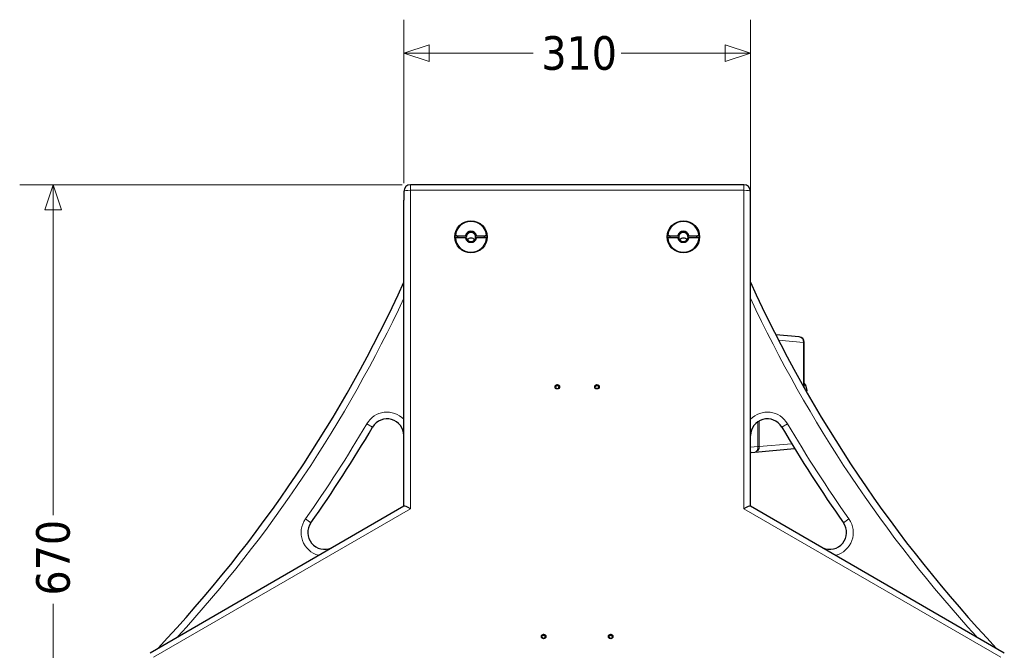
# Model space of a CAD drawing. Header units: millimetres. Extents: x 90 to 4365, y 90 to 3088.
# Tile 11 of 40: x 1172 to 2052, y 779 to 1343. Entities that reach past the tile are written whole.
import ezdxf

# ---------------------------------------------------------------- set-up
doc = ezdxf.new("R2010")
doc.units = ezdxf.units.MM
doc.header["$LTSCALE"] = 15
doc.layers.add('Quota (ISO)', color=7, linetype='Continuous', lineweight=15, true_color=0x008000)
doc.layers.add('Visibile sottile (ISO)', color=9, linetype='Continuous', lineweight=18, true_color=0x808080)
doc.layers.add('Visibile (ISO)', color=7, linetype='Continuous', lineweight=25)
doc.styles.add('Testo nota (ISO)', font='tahoma.ttf')
doc.dimstyles.new('Default (ISO)', dxfattribs={"dimscale": 15, "dimtxt": 2, "dimasz": 1.5, "dimexe": 2, "dimexo": 0.5, "dimgap": 0.5, "dimtad": 1, "dimtoh": 1, "dimrnd": 1e-08, "dimtxsty": 'Testo nota (ISO)', "dimblk": 'Filled-1', "dimcen": 0.09, "dimdle": 10, "dimclrd": 256, "dimclre": 256, "dimclrt": 256, "dimazin": 2, "dimtfac": 0.75, "dimtmove": 0, "dimatfit": 3, "dimfxl": 0, "dimtolj": 1, "dimtzin": 0, "dimlwd": -1, "dimlwe": -1, "dimarcsym": 0})

# ---------------------------------------------------------------- blocks, each defined once
blk = doc.blocks.new('Filled-1')
at = {"color": 0}
for p, q in [((0, 0), (-1, 0.333)), ((-1, 0.333), (-1, -0.333)), ((-1, 0), (0, 0)), ((-1, -0.333), (0, 0))]:
    blk.add_line(p, q, dxfattribs=at)
at = {"color": 0, "flags": 128}
blk.add_lwpolyline([(-1, -0.333), (0, 0), (-1, 0.333), (-1, -0.333)], dxfattribs=at)
at = {"color": 0}
blk.add_solid([(-1, -0.333), (0, 0), (-1, 0.333), (-1, -0.333)], dxfattribs=at)
blk = doc.blocks.new('*D17')
at = {"layer": 'Defpoints', "color": 0, "transparency": 16777216}
for p in [(1521.19, 1195.53), (1201.61, 525.53), (1291.19, 525.53)]:
    blk.add_point(p, dxfattribs=at)
at = {"layer": 'Quota (ISO)', "transparency": 16777216}
for p, q in [((1513.69, 1195.53), (1171.61, 1195.53)), ((1201.61, 1173.03), (1201.61, 900.13)), ((1201.61, 548.03), (1201.61, 820.93)), ((1283.69, 525.53), (1171.61, 525.53))]:
    blk.add_line(p, q, dxfattribs=at)
at = {"layer": 'Quota (ISO)', "transparency": 16777216, "xscale": 22.5, "yscale": 22.5, "zscale": 22.5}
for p, rotation in [((1201.61, 1195.53), 90), ((1201.61, 525.53), 270)]:
    blk.add_blockref('Filled-1', p, dxfattribs=dict(at, rotation=rotation))
at = {"layer": 'Quota (ISO)', "transparency": 16777216, "insert": (1201.61, 828.43), "char_height": 30, "attachment_point": 4, "rotation": 90, "style": 'Testo nota (ISO)'}
blk.add_mtext('\\A1;670', dxfattribs=at)
blk = doc.blocks.new('*D32')
at = {"layer": 'Defpoints', "color": 0, "transparency": 16777216}
for p in [(1825.19, 1312.96), (1515.19, 1189.53), (1825.19, 1180.53)]:
    blk.add_point(p, dxfattribs=at)
at = {"layer": 'Quota (ISO)', "transparency": 16777216}
for p, q in [((1515.19, 1197.03), (1515.19, 1342.96)), ((1825.19, 1188.03), (1825.19, 1342.96)), ((1537.69, 1312.96), (1630.72, 1312.96)), ((1802.69, 1312.96), (1709.67, 1312.96))]:
    blk.add_line(p, q, dxfattribs=at)
at = {"layer": 'Quota (ISO)', "transparency": 16777216, "xscale": 22.5, "yscale": 22.5, "zscale": 22.5, "rotation": 180}
blk.add_blockref('Filled-1', (1515.19, 1312.96), dxfattribs=at)
at = {"layer": 'Quota (ISO)', "transparency": 16777216, "xscale": 22.5, "yscale": 22.5, "zscale": 22.5}
blk.add_blockref('Filled-1', (1825.19, 1312.96), dxfattribs=at)
at = {"layer": 'Quota (ISO)', "transparency": 16777216, "insert": (1638.22, 1312.96), "char_height": 30, "attachment_point": 4, "style": 'Testo nota (ISO)'}
blk.add_mtext('\\A1;310', dxfattribs=at)

msp = doc.modelspace()

# ---------------------------------------------------------------- linework, layer by layer
at = {"layer": 'Visibile (ISO)'}
for p, q in [((1515.195, 1189.53), (1515.195, 1181.572)), ((1819.195, 1195.53), (1521.195, 1195.53)), ((1825.195, 1181.572), (1825.195, 1189.53)), ((1515.195, 908.399), (1515.195, 1181.572)), ((1515.195, 908.399), (1515.195, 1180.53)), ((1825.195, 908.399), (1825.195, 1181.572)), ((1825.195, 908.399), (1825.195, 1180.53)), ((1561.23, 1149.934), (1570.296, 1149.934)), ((1570.296, 1147.964), (1561.23, 1147.964)), ((1571.128, 1149.586), (1563.236, 1149.586)), ((1571.128, 1149.793), (1571.128, 1149.586)), ((1579.262, 1149.586), (1579.262, 1149.793)), ((1587.153, 1149.586), (1579.262, 1149.586)), ((1580.094, 1149.934), (1589.159, 1149.934)), ((1589.159, 1147.964), (1580.094, 1147.964)), ((1751.23, 1149.934), (1760.296, 1149.934)), ((1760.296, 1147.964), (1751.23, 1147.964)), ((1761.128, 1149.586), (1753.236, 1149.586)), ((1761.128, 1149.793), (1761.128, 1149.586)), ((1769.262, 1149.586), (1769.262, 1149.793)), ((1777.153, 1149.586), (1769.262, 1149.586)), ((1770.094, 1149.934), (1779.159, 1149.934)), ((1779.159, 1147.964), (1770.094, 1147.964)), ((1868.63, 1059.594), (1847.789, 1061.418)), ((1873.195, 1014.128), (1873.195, 1054.613)), ((1651.069, 1014.449), (1651.1, 1014.146)), ((1653.82, 1015.264), (1653.79, 1014.966)), ((1686.569, 1014.449), (1686.6, 1014.146)), ((1689.32, 1015.264), (1689.29, 1014.966)), ((1874.457, 1016.298), (1873.195, 1016.298)), ((1874.516, 1011.802), (1875.502, 1011.802)), ((1825.705, 956.291), (1829.005, 956.58)), ((1829.005, 956.58), (1864.666, 959.7)), ((1288.195, 777.341), (1515.263, 908.439)), ((1825.126, 908.439), (2052.195, 777.341)), ((1638.819, 791.314), (1638.85, 791.01)), ((1641.57, 792.128), (1641.54, 791.83)), ((1698.819, 791.314), (1698.85, 791.01)), ((1701.57, 792.128), (1701.54, 791.83))]:
    msp.add_line(p, q, dxfattribs=at)
for centre, radius, start, end in [((1521.195, 1189.53), 6, 90, 180), ((1819.195, 1189.53), 6, 0, 90), ((423.055, 1605.544), 1200, 316.628756, 335.52142), ((2917.334, 1605.544), 1200, 204.47858, 223.371244), ((1868.195, 1054.613), 5, 0, 85), ((1500.195, 971.296), 15, 0, 149.509307), ((1840.195, 971.296), 15, 30.490693, 180), ((423.055, 1605.544), 1235, 324.782371, 329.509307), ((2917.334, 1605.544), 1235, 210.490693, 215.217629), ((1825.945, 953.552), 2.75, 95, 105.82662), ((1444.265, 884.69), 15, 144.782371, 294.532906), ((1896.125, 884.69), 15, 245.467094, 35.217629)]:
    msp.add_arc(centre, radius, start, end, dxfattribs=at)
for centre, major_axis in [((1575.195, 1148.949), (14.5, 0)), ((1765.195, 1148.949), (14.5, 0)), ((1652.445, 1014.935), (2, 0)), ((1687.945, 1014.935), (2, 0)), ((1640.195, 791.8), (2, 0)), ((1700.195, 791.8), (2, 0))]:
    msp.add_ellipse(centre, major_axis=major_axis, ratio=0.9848078, dxfattribs=at)
for centre, major_axis, ratio, start_param, end_param in [((1575.195, 1148.949), (-14, 0), 0.9848078, 3.2130821, 6.2116959), ((1765.195, 1148.949), (-14, 0), 0.9848078, 3.2130821, 6.2116959), ((1575.195, 1148.949), (-5, 0), 0.9848078, 3.3429506, 6.0818274), ((1765.195, 1148.949), (-5, 0), 0.9848078, 3.3429506, 6.0818274), ((1575.195, 1148.949), (14, 0), 0.9848078, 3.2130821, 6.2116959), ((1575.195, 1148.602), (-12, 0), 0.9848078, 6.1997552, 6.337157), ((1575.195, 1148.949), (5, 0), 0.9848078, 3.3429506, 6.0818274), ((1575.195, 1148.602), (-4.188, 0), 0.9848078, 6.0420786, 6.4711098), ((1575.195, 1148.808), (4.188, 0), 0.9848078, 0.2411067, 2.900486), ((1575.195, 1148.808), (-4.188, 0), 0.9848078, 0.2411067, 2.900486), ((1575.195, 1143.739), (-4.188, 0), 0.9848078, 3.8032811, 5.6214968), ((1575.195, 1148.602), (4.188, 0), 0.9848078, 6.0952608, 6.524292), ((1575.195, 1148.602), (12, 0), 0.9848078, 6.2292136, 6.3666154), ((1765.195, 1148.949), (14, 0), 0.9848078, 3.2130821, 6.2116959), ((1765.195, 1148.602), (-12, 0), 0.9848078, 6.1997552, 6.337157), ((1765.195, 1148.949), (5, 0), 0.9848078, 3.3429506, 6.0818274), ((1765.195, 1148.602), (-4.188, 0), 0.9848078, 6.0420786, 6.4711098), ((1765.195, 1148.808), (4.188, 0), 0.9848078, 0.2411067, 2.900486), ((1765.195, 1148.808), (-4.188, 0), 0.9848078, 0.2411067, 2.900486), ((1765.195, 1143.739), (-4.188, 0), 0.9848078, 3.8032811, 5.6214968), ((1765.195, 1148.602), (4.188, 0), 0.9848078, 6.0952608, 6.524292), ((1765.195, 1148.602), (12, 0), 0.9848078, 6.2292136, 6.3666154), ((1650.874, 1015.324), (-0.279, 0), 0.9848078, 4.680793, 7.1874459), ((1650.099, 1014.354), (0.975, 0), 0.9848078, 5.7279906, 7.1874459), ((1650.914, 1016.558), (0.975, 0), 0.9848078, 4.6807949, 6.1402464), ((1651.164, 1013.703), (-0.279, 0), 0.9848078, 5.7279906, 6.2909541), ((1651.164, 1013.703), (-0.279, 0), 0.9848078, 1.5395699, 1.9514581), ((1651.63, 1012.557), (-0.975, 0), 0.9848078, 3.6335955, 5.0930508), ((1652.154, 1016.383), (-0.279, 0), 0.9848078, 3.6335974, 6.1402464), ((1653.259, 1016.966), (0.975, 0), 0.9848078, 3.6335955, 5.0930508), ((1652.735, 1013.14), (-0.279, 0), 0.9848078, 0.4920028, 0.6850188), ((1652.735, 1013.14), (0.279, 0), 0.9848078, 5.9140456, 6.1402483), ((1653.976, 1012.965), (-0.975, 0), 0.9848078, 4.680793, 6.1402483), ((1653.725, 1015.82), (0.279, 0), 0.9848078, 5.7279906, 8.2346434), ((1654.79, 1015.169), (-0.975, 0), 0.9848078, 5.7279906, 7.1874459), ((1654.015, 1014.198), (-0.279, 0), 0.9848078, 1.5392004, 2.3060098), ((1654.015, 1014.198), (0.279, 0), 0.9848078, 6.2298564, 7.1874459), ((1686.374, 1015.324), (-0.279, 0), 0.9848078, 4.680793, 7.1874459), ((1685.599, 1014.354), (0.975, 0), 0.9848078, 5.7279906, 7.1874459), ((1686.414, 1016.558), (0.975, 0), 0.9848078, 4.6807949, 6.1402464), ((1686.664, 1013.703), (-0.279, 0), 0.9848078, 5.7279906, 6.2909541), ((1686.664, 1013.703), (-0.279, 0), 0.9848078, 1.5395699, 1.9514581), ((1687.13, 1012.557), (-0.975, 0), 0.9848078, 3.6335955, 5.0930508), ((1687.654, 1016.383), (-0.279, 0), 0.9848078, 3.6335974, 6.1402464), ((1688.759, 1016.966), (0.975, 0), 0.9848078, 3.6335955, 5.0930508), ((1688.235, 1013.14), (-0.279, 0), 0.9848078, 0.4920028, 0.6850188), ((1688.235, 1013.14), (0.279, 0), 0.9848078, 5.9140456, 6.1402483), ((1689.476, 1012.965), (-0.975, 0), 0.9848078, 4.680793, 6.1402483), ((1689.225, 1015.82), (0.279, 0), 0.9848078, 5.7279906, 8.2346434), ((1690.29, 1015.169), (-0.975, 0), 0.9848078, 5.7279906, 7.1874459), ((1689.515, 1014.198), (-0.279, 0), 0.9848078, 1.5392004, 2.3060098), ((1689.515, 1014.198), (0.279, 0), 0.9848078, 6.2298564, 7.1874459), ((1521.195, 904.935), (-5.983, 3.454), 0.1309809, 4.7878672, 6.2077071), ((1819.195, 904.935), (-5.983, -3.454), 0.1309809, 3.2170709, 4.6369108), ((1638.664, 793.423), (0.975, 0), 0.9848078, 4.6807949, 6.1402464), ((1639.904, 793.247), (-0.279, 0), 0.9848078, 3.6335974, 6.1402464), ((1641.009, 793.83), (0.975, 0), 0.9848078, 3.6335955, 5.0930508), ((1641.475, 792.684), (0.279, 0), 0.9848078, 5.7279906, 8.2346434), ((1642.54, 792.033), (-0.975, 0), 0.9848078, 5.7279906, 7.1874459), ((1698.664, 793.423), (0.975, 0), 0.9848078, 4.6807949, 6.1402464), ((1699.904, 793.247), (-0.279, 0), 0.9848078, 3.6335974, 6.1402464), ((1701.009, 793.83), (0.975, 0), 0.9848078, 3.6335955, 5.0930508), ((1701.475, 792.684), (0.279, 0), 0.9848078, 5.7279906, 8.2346434), ((1702.54, 792.033), (-0.975, 0), 0.9848078, 5.7279906, 7.1874459), ((1638.624, 792.189), (-0.279, 0), 0.9848078, 4.680793, 7.1874459), ((1637.849, 791.219), (0.975, 0), 0.9848078, 5.7279906, 7.1874459), ((1638.914, 790.568), (-0.279, 0), 0.9848078, 5.7279906, 6.2909541), ((1638.914, 790.568), (-0.279, 0), 0.9848078, 1.5395699, 1.9514581), ((1639.38, 789.422), (-0.975, 0), 0.9848078, 3.6335955, 5.0930508), ((1640.485, 790.005), (-0.279, 0), 0.9848078, 0.4920028, 0.6850188), ((1640.485, 790.005), (0.279, 0), 0.9848078, 5.9140456, 6.1402483), ((1641.726, 789.829), (-0.975, 0), 0.9848078, 4.680793, 6.1402483), ((1641.765, 791.063), (-0.279, 0), 0.9848078, 1.5392004, 2.3060098), ((1641.765, 791.063), (0.279, 0), 0.9848078, 6.2298564, 7.1874459), ((1698.624, 792.189), (-0.279, 0), 0.9848078, 4.680793, 7.1874459), ((1697.849, 791.219), (0.975, 0), 0.9848078, 5.7279906, 7.1874459), ((1698.914, 790.568), (-0.279, 0), 0.9848078, 5.7279906, 6.2909541), ((1698.914, 790.568), (-0.279, 0), 0.9848078, 1.5395699, 1.9514581), ((1699.38, 789.422), (-0.975, 0), 0.9848078, 3.6335955, 5.0930508), ((1700.485, 790.005), (-0.279, 0), 0.9848078, 0.4920028, 0.6850188), ((1700.485, 790.005), (0.279, 0), 0.9848078, 5.9140456, 6.1402483), ((1701.726, 789.829), (-0.975, 0), 0.9848078, 4.680793, 6.1402483), ((1701.765, 791.063), (-0.279, 0), 0.9848078, 1.5392004, 2.3060098), ((1701.765, 791.063), (0.279, 0), 0.9848078, 6.2298564, 7.1874459)]:
    msp.add_ellipse(centre, major_axis=major_axis, ratio=ratio, start_param=start_param, end_param=end_param, dxfattribs=at)
for points, weights in [([(1563.236, 1149.586), (1562.311, 1149.747), (1561.23, 1149.934)], [1, 1.00298965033, 1]), ([(1570.296, 1149.934), (1570.749, 1149.857), (1571.128, 1149.793)], [1, 1.00412650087, 1]), ([(1571.128, 1147.823), (1570.749, 1147.887), (1570.296, 1147.964)], [1, 1.00412650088, 1]), ([(1579.262, 1149.793), (1579.641, 1149.857), (1580.094, 1149.934)], [1, 1.00412650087, 1]), ([(1580.094, 1147.964), (1579.641, 1147.887), (1579.262, 1147.823)], [1, 1.00412650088, 1]), ([(1589.159, 1149.934), (1588.079, 1149.747), (1587.153, 1149.586)], [1, 1.0029896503, 1]), ([(1753.236, 1149.586), (1752.311, 1149.747), (1751.23, 1149.934)], [1, 1.00298965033, 1]), ([(1760.296, 1149.934), (1760.749, 1149.857), (1761.128, 1149.793)], [1, 1.00412650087, 1]), ([(1761.128, 1147.823), (1760.749, 1147.887), (1760.296, 1147.964)], [1, 1.00412650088, 1]), ([(1769.262, 1149.793), (1769.641, 1149.857), (1770.094, 1149.934)], [1, 1.00412650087, 1]), ([(1770.094, 1147.964), (1769.641, 1147.887), (1769.262, 1147.823)], [1, 1.00412650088, 1]), ([(1779.159, 1149.934), (1778.079, 1149.747), (1777.153, 1149.586)], [1, 1.0029896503, 1]), ([(1873.195, 1017.979), (1873.836, 1017.157), (1874.457, 1016.298)], [1.06249024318, 1.07411612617, 1.08097344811]), ([(1874.457, 1016.298), (1875.083, 1014.05), (1875.502, 1011.802)], [1.32949699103, 1.34095755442, 1.32949699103]), ([(1875.502, 1011.802), (1875.408, 1011.105), (1875.3, 1010.427)], [1.08097344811, 1.07678978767, 1.07083115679])]:
    msp.add_rational_spline(points, weights, degree=2, dxfattribs=at)
for points, knots in [([(1650.882, 1015.301), (1650.849, 1015.305), (1650.815, 1015.302), (1650.753, 1015.283), (1650.721, 1015.266), (1650.674, 1015.222), (1650.656, 1015.197), (1650.644, 1015.17)], [0.085145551, 0.085145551, 0.085145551, 0.085145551, 0.095628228, 0.095628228, 0.106325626, 0.106325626, 0.115150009, 0.115150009, 0.115150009, 0.115150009]), ([(1651.906, 1016.147), (1651.897, 1016.077), (1651.881, 1016.009), (1651.834, 1015.863), (1651.795, 1015.777), (1651.692, 1015.619), (1651.628, 1015.548), (1651.493, 1015.437), (1651.413, 1015.389), (1651.245, 1015.322), (1651.157, 1015.303), (1651.014, 1015.292), (1650.948, 1015.293), (1650.882, 1015.301)], [0.45465696, 0.45465696, 0.45465696, 0.45465696, 0.47514564, 0.47514564, 0.50159168, 0.50159168, 0.52803773, 0.52803773, 0.55448378, 0.55448378, 0.58092983, 0.58092983, 0.6014185, 0.6014185, 0.6014185, 0.6014185]), ([(1651.1, 1014.146), (1651.106, 1014.082), (1651.106, 1014.018), (1651.09, 1013.87), (1651.067, 1013.788), (1651.021, 1013.678), (1651, 1013.638), (1650.975, 1013.599)], [0.535493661, 0.535493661, 0.535493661, 0.535493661, 0.55448261, 0.55448261, 0.580928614, 0.580928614, 0.596482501, 0.596482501, 0.596482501, 0.596482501]), ([(1652.376, 1016.228), (1652.36, 1016.26), (1652.339, 1016.289), (1652.287, 1016.335), (1652.255, 1016.354), (1652.184, 1016.375), (1652.146, 1016.377), (1652.075, 1016.365), (1652.04, 1016.35), (1651.98, 1016.306), (1651.955, 1016.277), (1651.922, 1016.217), (1651.91, 1016.182), (1651.906, 1016.147)], [0.085145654, 0.085145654, 0.085145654, 0.085145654, 0.095628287, 0.095628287, 0.106325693, 0.106325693, 0.117023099, 0.117023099, 0.127720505, 0.127720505, 0.138417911, 0.138417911, 0.148900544, 0.148900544, 0.148900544, 0.148900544]), ([(1653.632, 1015.778), (1653.571, 1015.748), (1653.508, 1015.725), (1653.365, 1015.687), (1653.274, 1015.675), (1653.091, 1015.68), (1652.998, 1015.698), (1652.832, 1015.757), (1652.748, 1015.803), (1652.599, 1015.917), (1652.534, 1015.985), (1652.443, 1016.106), (1652.407, 1016.165), (1652.376, 1016.228)], [0.45465579, 0.45465579, 0.45465579, 0.45465579, 0.4751446, 0.4751446, 0.5015906, 0.5015906, 0.52803661, 0.52803661, 0.55448261, 0.55448261, 0.58092861, 0.58092861, 0.60141741, 0.60141741, 0.60141741, 0.60141741]), ([(1653.955, 1015.665), (1653.946, 1015.686), (1653.933, 1015.706), (1653.896, 1015.75), (1653.866, 1015.772), (1653.799, 1015.8), (1653.763, 1015.806), (1653.697, 1015.802), (1653.663, 1015.794), (1653.632, 1015.778)], [0.110233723, 0.110233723, 0.110233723, 0.110233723, 0.117023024, 0.117023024, 0.127720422, 0.127720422, 0.13841782, 0.13841782, 0.148900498, 0.148900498, 0.148900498, 0.148900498]), ([(1654.171, 1014.122), (1654.119, 1014.156), (1654.071, 1014.196), (1653.976, 1014.293), (1653.924, 1014.362), (1653.844, 1014.517), (1653.815, 1014.604), (1653.784, 1014.775), (1653.781, 1014.871), (1653.79, 1014.965), (1653.79, 1014.965), (1653.79, 1014.966)], [0.454655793, 0.454655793, 0.454655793, 0.454655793, 0.475144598, 0.475144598, 0.501590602, 0.501590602, 0.528036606, 0.528036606, 0.55448261, 0.55448261, 0.554579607, 0.554579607, 0.554579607, 0.554579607]), ([(1686.382, 1015.301), (1686.349, 1015.305), (1686.315, 1015.302), (1686.253, 1015.283), (1686.221, 1015.266), (1686.174, 1015.222), (1686.156, 1015.197), (1686.144, 1015.17)], [0.085145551, 0.085145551, 0.085145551, 0.085145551, 0.095628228, 0.095628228, 0.106325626, 0.106325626, 0.115150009, 0.115150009, 0.115150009, 0.115150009]), ([(1687.406, 1016.147), (1687.397, 1016.077), (1687.381, 1016.009), (1687.334, 1015.863), (1687.295, 1015.777), (1687.192, 1015.619), (1687.128, 1015.548), (1686.993, 1015.437), (1686.913, 1015.389), (1686.745, 1015.322), (1686.657, 1015.303), (1686.514, 1015.292), (1686.448, 1015.293), (1686.382, 1015.301)], [0.45465696, 0.45465696, 0.45465696, 0.45465696, 0.47514564, 0.47514564, 0.50159168, 0.50159168, 0.52803773, 0.52803773, 0.55448378, 0.55448378, 0.58092983, 0.58092983, 0.6014185, 0.6014185, 0.6014185, 0.6014185]), ([(1686.6, 1014.146), (1686.606, 1014.082), (1686.606, 1014.018), (1686.59, 1013.87), (1686.567, 1013.788), (1686.521, 1013.678), (1686.5, 1013.638), (1686.475, 1013.599)], [0.535493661, 0.535493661, 0.535493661, 0.535493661, 0.55448261, 0.55448261, 0.580928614, 0.580928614, 0.596482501, 0.596482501, 0.596482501, 0.596482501]), ([(1687.876, 1016.228), (1687.86, 1016.26), (1687.839, 1016.289), (1687.787, 1016.335), (1687.755, 1016.354), (1687.684, 1016.375), (1687.646, 1016.377), (1687.575, 1016.365), (1687.54, 1016.35), (1687.48, 1016.306), (1687.455, 1016.277), (1687.422, 1016.217), (1687.41, 1016.182), (1687.406, 1016.147)], [0.085145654, 0.085145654, 0.085145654, 0.085145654, 0.095628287, 0.095628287, 0.106325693, 0.106325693, 0.117023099, 0.117023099, 0.127720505, 0.127720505, 0.138417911, 0.138417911, 0.148900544, 0.148900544, 0.148900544, 0.148900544]), ([(1689.132, 1015.778), (1689.071, 1015.748), (1689.008, 1015.725), (1688.865, 1015.687), (1688.774, 1015.675), (1688.591, 1015.68), (1688.498, 1015.698), (1688.332, 1015.757), (1688.248, 1015.803), (1688.099, 1015.917), (1688.034, 1015.985), (1687.943, 1016.106), (1687.907, 1016.165), (1687.876, 1016.228)], [0.45465579, 0.45465579, 0.45465579, 0.45465579, 0.4751446, 0.4751446, 0.5015906, 0.5015906, 0.52803661, 0.52803661, 0.55448261, 0.55448261, 0.58092861, 0.58092861, 0.60141741, 0.60141741, 0.60141741, 0.60141741]), ([(1689.455, 1015.665), (1689.446, 1015.686), (1689.433, 1015.706), (1689.396, 1015.75), (1689.366, 1015.772), (1689.299, 1015.8), (1689.263, 1015.806), (1689.197, 1015.802), (1689.163, 1015.794), (1689.132, 1015.778)], [0.110233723, 0.110233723, 0.110233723, 0.110233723, 0.117023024, 0.117023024, 0.127720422, 0.127720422, 0.13841782, 0.13841782, 0.148900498, 0.148900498, 0.148900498, 0.148900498]), ([(1689.671, 1014.122), (1689.619, 1014.156), (1689.571, 1014.196), (1689.476, 1014.293), (1689.424, 1014.362), (1689.344, 1014.517), (1689.315, 1014.604), (1689.284, 1014.775), (1689.281, 1014.871), (1689.29, 1014.965), (1689.29, 1014.965), (1689.29, 1014.966)], [0.454655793, 0.454655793, 0.454655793, 0.454655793, 0.475144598, 0.475144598, 0.501590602, 0.501590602, 0.528036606, 0.528036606, 0.55448261, 0.55448261, 0.554579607, 0.554579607, 0.554579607, 0.554579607]), ([(1639.656, 793.011), (1639.647, 792.941), (1639.631, 792.873), (1639.584, 792.728), (1639.545, 792.642), (1639.442, 792.484), (1639.378, 792.413), (1639.243, 792.301), (1639.163, 792.253), (1638.995, 792.187), (1638.907, 792.168), (1638.764, 792.156), (1638.698, 792.157), (1638.632, 792.165)], [0.45465696, 0.45465696, 0.45465696, 0.45465696, 0.47514564, 0.47514564, 0.50159168, 0.50159168, 0.52803773, 0.52803773, 0.55448378, 0.55448378, 0.58092983, 0.58092983, 0.6014185, 0.6014185, 0.6014185, 0.6014185]), ([(1640.126, 793.093), (1640.11, 793.125), (1640.089, 793.154), (1640.037, 793.199), (1640.005, 793.219), (1639.934, 793.24), (1639.896, 793.242), (1639.825, 793.23), (1639.79, 793.215), (1639.73, 793.171), (1639.705, 793.142), (1639.672, 793.081), (1639.66, 793.047), (1639.656, 793.011)], [0.085145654, 0.085145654, 0.085145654, 0.085145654, 0.095628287, 0.095628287, 0.106325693, 0.106325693, 0.117023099, 0.117023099, 0.127720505, 0.127720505, 0.138417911, 0.138417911, 0.148900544, 0.148900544, 0.148900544, 0.148900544]), ([(1641.382, 792.643), (1641.321, 792.613), (1641.258, 792.589), (1641.115, 792.552), (1641.024, 792.539), (1640.841, 792.545), (1640.748, 792.563), (1640.582, 792.622), (1640.498, 792.667), (1640.349, 792.781), (1640.284, 792.849), (1640.193, 792.971), (1640.157, 793.03), (1640.126, 793.093)], [0.45465579, 0.45465579, 0.45465579, 0.45465579, 0.4751446, 0.4751446, 0.5015906, 0.5015906, 0.52803661, 0.52803661, 0.55448261, 0.55448261, 0.58092861, 0.58092861, 0.60141741, 0.60141741, 0.60141741, 0.60141741]), ([(1641.705, 792.529), (1641.696, 792.551), (1641.683, 792.571), (1641.646, 792.615), (1641.616, 792.637), (1641.549, 792.665), (1641.513, 792.67), (1641.447, 792.667), (1641.413, 792.658), (1641.382, 792.643)], [0.110233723, 0.110233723, 0.110233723, 0.110233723, 0.117023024, 0.117023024, 0.127720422, 0.127720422, 0.13841782, 0.13841782, 0.148900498, 0.148900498, 0.148900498, 0.148900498]), ([(1699.656, 793.011), (1699.647, 792.941), (1699.631, 792.873), (1699.584, 792.728), (1699.545, 792.642), (1699.442, 792.484), (1699.378, 792.413), (1699.243, 792.301), (1699.163, 792.253), (1698.995, 792.187), (1698.907, 792.168), (1698.764, 792.156), (1698.698, 792.157), (1698.632, 792.165)], [0.45465696, 0.45465696, 0.45465696, 0.45465696, 0.47514564, 0.47514564, 0.50159168, 0.50159168, 0.52803773, 0.52803773, 0.55448378, 0.55448378, 0.58092983, 0.58092983, 0.6014185, 0.6014185, 0.6014185, 0.6014185]), ([(1700.126, 793.093), (1700.11, 793.125), (1700.089, 793.154), (1700.037, 793.199), (1700.005, 793.219), (1699.934, 793.24), (1699.896, 793.242), (1699.825, 793.23), (1699.79, 793.215), (1699.73, 793.171), (1699.705, 793.142), (1699.672, 793.081), (1699.66, 793.047), (1699.656, 793.011)], [0.085145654, 0.085145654, 0.085145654, 0.085145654, 0.095628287, 0.095628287, 0.106325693, 0.106325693, 0.117023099, 0.117023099, 0.127720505, 0.127720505, 0.138417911, 0.138417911, 0.148900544, 0.148900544, 0.148900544, 0.148900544]), ([(1701.382, 792.643), (1701.321, 792.613), (1701.258, 792.589), (1701.115, 792.552), (1701.024, 792.539), (1700.841, 792.545), (1700.748, 792.563), (1700.582, 792.622), (1700.498, 792.667), (1700.349, 792.781), (1700.284, 792.849), (1700.193, 792.971), (1700.157, 793.03), (1700.126, 793.093)], [0.45465579, 0.45465579, 0.45465579, 0.45465579, 0.4751446, 0.4751446, 0.5015906, 0.5015906, 0.52803661, 0.52803661, 0.55448261, 0.55448261, 0.58092861, 0.58092861, 0.60141741, 0.60141741, 0.60141741, 0.60141741]), ([(1701.705, 792.529), (1701.696, 792.551), (1701.683, 792.571), (1701.646, 792.615), (1701.616, 792.637), (1701.549, 792.665), (1701.513, 792.67), (1701.447, 792.667), (1701.413, 792.658), (1701.382, 792.643)], [0.110233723, 0.110233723, 0.110233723, 0.110233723, 0.117023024, 0.117023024, 0.127720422, 0.127720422, 0.13841782, 0.13841782, 0.148900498, 0.148900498, 0.148900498, 0.148900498]), ([(1638.632, 792.165), (1638.599, 792.169), (1638.565, 792.167), (1638.503, 792.148), (1638.471, 792.13), (1638.424, 792.086), (1638.406, 792.061), (1638.394, 792.035)], [0.085145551, 0.085145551, 0.085145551, 0.085145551, 0.095628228, 0.095628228, 0.106325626, 0.106325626, 0.115150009, 0.115150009, 0.115150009, 0.115150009]), ([(1638.85, 791.01), (1638.856, 790.947), (1638.856, 790.882), (1638.84, 790.734), (1638.817, 790.653), (1638.771, 790.543), (1638.75, 790.502), (1638.725, 790.464)], [0.535493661, 0.535493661, 0.535493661, 0.535493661, 0.55448261, 0.55448261, 0.580928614, 0.580928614, 0.596482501, 0.596482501, 0.596482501, 0.596482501]), ([(1641.921, 790.987), (1641.869, 791.021), (1641.821, 791.06), (1641.726, 791.158), (1641.674, 791.226), (1641.594, 791.382), (1641.565, 791.469), (1641.534, 791.64), (1641.531, 791.735), (1641.54, 791.83), (1641.54, 791.83), (1641.54, 791.83)], [0.454655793, 0.454655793, 0.454655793, 0.454655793, 0.475144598, 0.475144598, 0.501590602, 0.501590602, 0.528036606, 0.528036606, 0.55448261, 0.55448261, 0.554579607, 0.554579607, 0.554579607, 0.554579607]), ([(1698.632, 792.165), (1698.599, 792.169), (1698.565, 792.167), (1698.503, 792.148), (1698.471, 792.13), (1698.424, 792.086), (1698.406, 792.061), (1698.394, 792.035)], [0.085145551, 0.085145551, 0.085145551, 0.085145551, 0.095628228, 0.095628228, 0.106325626, 0.106325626, 0.115150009, 0.115150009, 0.115150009, 0.115150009]), ([(1698.85, 791.01), (1698.856, 790.947), (1698.856, 790.882), (1698.84, 790.734), (1698.817, 790.653), (1698.771, 790.543), (1698.75, 790.502), (1698.725, 790.464)], [0.535493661, 0.535493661, 0.535493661, 0.535493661, 0.55448261, 0.55448261, 0.580928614, 0.580928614, 0.596482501, 0.596482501, 0.596482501, 0.596482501]), ([(1701.921, 790.987), (1701.869, 791.021), (1701.821, 791.06), (1701.726, 791.158), (1701.674, 791.226), (1701.594, 791.382), (1701.565, 791.469), (1701.534, 791.64), (1701.531, 791.735), (1701.54, 791.83), (1701.54, 791.83), (1701.54, 791.83)], [0.454655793, 0.454655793, 0.454655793, 0.454655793, 0.475144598, 0.475144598, 0.501590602, 0.501590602, 0.528036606, 0.528036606, 0.55448261, 0.55448261, 0.554579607, 0.554579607, 0.554579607, 0.554579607])]:
    msp.add_open_spline(points, degree=3, knots=knots, dxfattribs=at)
for points in [[(1654.235, 1014.057), (1654.219, 1014.082), (1654.197, 1014.105), (1654.171, 1014.122)], [(1689.735, 1014.057), (1689.719, 1014.082), (1689.697, 1014.105), (1689.671, 1014.122)], [(1873.195, 1018.052), (1873.243, 1017.968), (1873.29, 1017.882), (1873.336, 1017.797)], [(1875.33, 1010.621), (1875.335, 1010.532), (1875.338, 1010.444), (1875.341, 1010.355)], [(1641.985, 790.921), (1641.969, 790.947), (1641.947, 790.97), (1641.921, 790.987)], [(1701.985, 790.921), (1701.969, 790.947), (1701.947, 790.97), (1701.921, 790.987)]]:
    msp.add_open_spline(points, degree=3, dxfattribs=at)
at = {"layer": 'Visibile sottile (ISO)'}
for p, q in [((1521.195, 1190.572), (1521.195, 1195.53)), ((1521.195, 905.977), (1521.195, 1190.572)), ((1521.195, 1190.572), (1819.195, 1190.572)), ((1819.195, 1195.53), (1819.195, 1190.572)), ((1819.195, 1190.572), (1819.195, 905.977)), ((1850.265, 1056.579), (1872.726, 1054.613)), ((1873.195, 1054.613), (1872.726, 1054.613)), ((1872.726, 1054.613), (1872.726, 1014.956)), ((1650.883, 1015.599), (1650.882, 1015.301)), ((1650.928, 1013.848), (1650.945, 1013.632)), ((1651.879, 1016.422), (1651.906, 1016.147)), ((1652.4, 1016.512), (1652.376, 1016.228)), ((1653.622, 1016.074), (1653.632, 1015.778)), ((1654.188, 1014.414), (1654.171, 1014.122)), ((1686.383, 1015.599), (1686.382, 1015.301)), ((1686.428, 1013.848), (1686.445, 1013.632)), ((1687.379, 1016.422), (1687.406, 1016.147)), ((1687.9, 1016.512), (1687.876, 1016.228)), ((1689.122, 1016.074), (1689.132, 1015.778)), ((1689.688, 1014.414), (1689.671, 1014.122)), ((1482.099, 981.952), (1487.269, 978.907)), ((1831.783, 983.716), (1831.783, 961.561)), ((1833.101, 961.561), (1833.101, 984.513)), ((1858.291, 981.952), (1853.12, 978.907)), ((1831.783, 961.561), (1825.195, 960.984)), ((1831.783, 961.561), (1833.101, 961.561)), ((1861.986, 964.088), (1833.101, 961.561)), ((1291.195, 773.187), (1521.195, 905.977)), ((1819.195, 905.977), (2049.195, 773.187)), ((1427.108, 896.8), (1432.01, 893.34)), ((1913.281, 896.8), (1908.379, 893.34)), ((1639.629, 793.286), (1639.656, 793.011)), ((1640.15, 793.377), (1640.126, 793.093)), ((1641.372, 792.939), (1641.382, 792.643)), ((1699.629, 793.286), (1699.656, 793.011)), ((1700.15, 793.377), (1700.126, 793.093)), ((1701.372, 792.939), (1701.382, 792.643)), ((1638.633, 792.463), (1638.632, 792.165)), ((1638.678, 790.713), (1638.695, 790.496)), ((1641.938, 791.279), (1641.921, 790.987)), ((1698.633, 792.463), (1698.632, 792.165)), ((1698.678, 790.713), (1698.695, 790.496)), ((1701.938, 791.279), (1701.921, 790.987))]:
    msp.add_line(p, q, dxfattribs=at)
for centre, radius, start, end in [((423.055, 1605.544), 1206, 317.558009, 334.902634), ((2917.334, 1605.544), 1206, 205.097366, 222.441991), ((1500.195, 971.296), 21, 44.415309, 149.509307), ((1840.195, 971.296), 21, 30.490693, 135.584691), ((423.055, 1605.544), 1229, 324.782371, 329.509307), ((2917.334, 1605.544), 1229, 210.490693, 215.217629), ((1444.265, 884.69), 21, 144.782371, 255.319309), ((1896.125, 884.69), 21, 284.680691, 35.217629)]:
    msp.add_arc(centre, radius, start, end, dxfattribs=at)
for centre, major_axis, ratio, start_param, end_param in [((1521.195, 1189.53), (-6, 0), 0.1736482, 4.712389, 6.2831853), ((1819.195, 1189.53), (6, 0), 0.1736482, 0, 1.5707963), ((1868.195, 1054.613), (0.436, 4.981), 0.9056889, 4.7914613, 6.2831853), ((1828.569, 961.561), (0.436, -4.981), 0.6413488, 0, 1.5147443), ((1828.569, 961.561), (0.436, -4.981), 0.9056889, 0, 1.491724), ((1825.945, 961.331), (0.333, 5.041), 0.3455064, 2.8937793, 3.1948981)]:
    msp.add_ellipse(centre, major_axis=major_axis, ratio=ratio, start_param=start_param, end_param=end_param, dxfattribs=at)

# ---------------------------------------------------------------- dimensions: what is measured, and where the dimension line sits
at = {"layer": 'Quota (ISO)'}
for base, p1, p2, angle, picture, middle in [((1825.195, 1312.96), (1515.195, 1189.53), (1825.195, 1180.53), 180, '*D32', (1670.195, 1312.96)), ((1201.608, 525.53), (1521.195, 1195.53), (1291.195, 525.53), 90, '*D17', (1201.608, 860.53))]:
    dim = msp.add_linear_dim(base=base, p1=p1, p2=p2, angle=angle, dimstyle='Default (ISO)', override={"dimgap": 0.5, "dimtad": 0, "dimtoh": 0, "dimdec": 2, "dimtol": 0, "dimlim": 0, "dimtp": 0, "dimtm": 0, "dimtdec": 2, "dimtofl": 0, "dimatfit": 1}, dxfattribs=at)
    dim.commit()
    dim.dimension.update_dxf_attribs({"geometry": picture, "text_midpoint": middle, "dimtype": 160})

doc.saveas('drawing.dxf')
